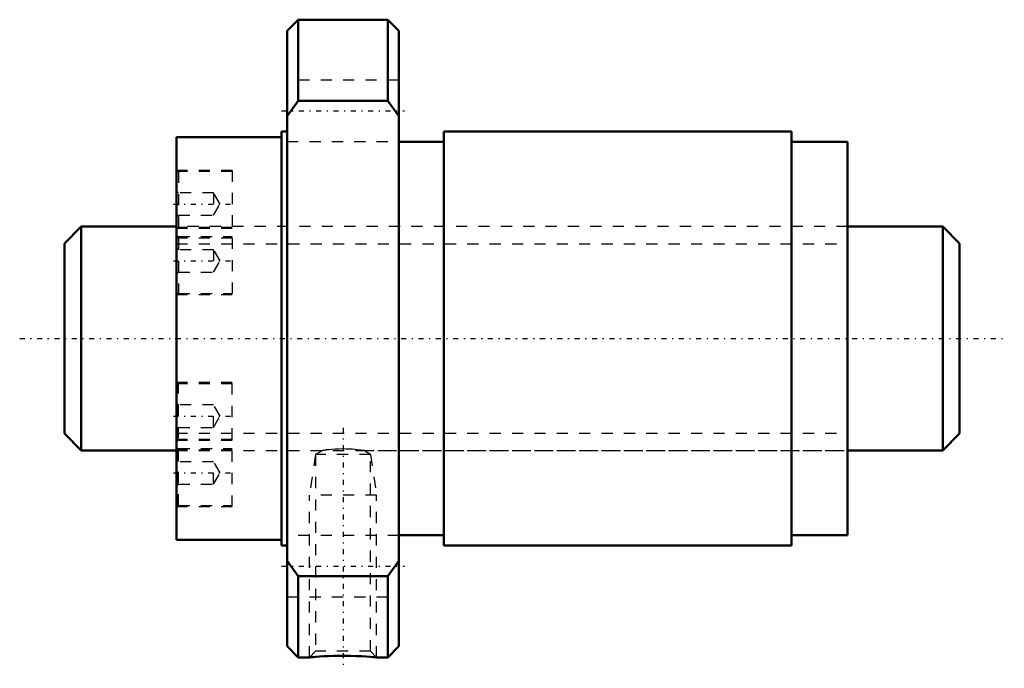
# Model space of a CAD drawing. Header units: millimetres. Extents: x -14 to 74, y -29.5 to 28.5.
import ezdxf

# ---------------------------------------------------------------- set-up
doc = ezdxf.new("R2010")
doc.units = ezdxf.units.MM
doc.linetypes.add('Center', pattern=[1.5, 0.45, -0.5, 0.05, -0.5])
doc.linetypes.add('Dashed', pattern=[2, 1, -1])
for name, color, linetype, lineweight in [('2d ConnectionPoints', 7, 'Continuous', 50), ('AM_0', 7, 'Continuous', 50), ('AM_5', 3, 'Continuous', 25), ('AM_7', 7, 'Center', 25), ('AM_9', 6, 'Dashed', 25)]:
    doc.layers.add(name, color=color, linetype=linetype, lineweight=lineweight)

# ---------------------------------------------------------------- blocks, each defined once
blk = doc.blocks.new('1_RR0130WGF2060_1_5Nut_0_in_WGF2060_1_5G1_80LC3_0_13_0_0_0')
at = {"layer": 'AM_0'}
for p, q in [((10.9, 28.5), (9.9, 27.5)), ((18.9, 28.5), (10.9, 28.5)), ((10.9, 28.5), (10.9, 21.243)), ((19.9, 27.5), (18.9, 28.5)), ((18.9, 28.5), (18.9, 21.243)), ((9.9, 27.5), (9.9, -27.5)), ((19.9, 27.5), (19.9, -27.5)), ((10.9, 21.243), (9.9, 19.881)), ((18.9, 21.243), (10.9, 21.243)), ((19.9, 19.881), (18.9, 21.243)), ((9.9, 18.5), (9.4, 18.5)), ((9.4, 18.5), (9.4, -18.5)), ((54.987, 18.5), (23.91, 18.5)), ((23.91, 18.5), (23.91, -18.5)), ((54.987, 18.5), (54.987, -18.5)), ((9.4, 18), (0, 18)), ((0, 18), (0, -18)), ((23.91, 17.575), (19.9, 17.575)), ((60, 17.575), (54.987, 17.575)), ((60, 17.575), (60, -17.575)), ((19.9, -17.575), (23.91, -17.575)), ((54.987, -17.575), (60, -17.575)), ((0, -18), (9.4, -18)), ((9.4, -18.5), (9.9, -18.5)), ((23.91, -18.5), (54.987, -18.5)), ((9.9, -19.881), (10.9, -21.243)), ((18.9, -21.243), (19.9, -19.881)), ((10.9, -21.243), (10.9, -28.5)), ((10.9, -21.243), (18.9, -21.243)), ((18.9, -21.243), (18.9, -28.5)), ((9.9, -27.5), (10.9, -28.5)), ((18.9, -28.5), (19.9, -27.5)), ((10.9, -28.5), (11.902, -28.5)), ((17.891, -28.5), (18.9, -28.5))]:
    blk.add_line(p, q, dxfattribs=at)
blk.add_lwpolyline([(11.9, -28.5), (11.936, -28.497), (12.046, -28.486), (12.231, -28.47), (12.479, -28.45), (12.795, -28.427), (13.168, -28.404), (13.595, -28.384), (14.064, -28.368), (14.569, -28.358), (15.084, -28.357), (15.608, -28.365), (16.102, -28.38), (16.575, -28.401), (16.979, -28.426), (17.333, -28.451), (17.594, -28.472), (17.784, -28.489), (17.88, -28.498), (17.9, -28.5)], dxfattribs=at)
at = {"layer": 'AM_5', "linetype": 'Dashed'}
for p, q in [((12.441, -10.375), (11.9, -14)), ((17.358, -10.375), (17.9, -14)), ((17.9, -14), (11.9, -14)), ((11.9, -28.5), (11.9, -14)), ((17.9, -28.5), (17.9, -14))]:
    blk.add_line(p, q, dxfattribs=at)
at = {"layer": 'AM_7'}
for p, q in [((9.4, 20.352), (20.4, 20.352)), ((-0.25, 12.016), (5.25, 12.016)), ((-0.25, 6.938), (5.25, 6.938)), ((-0.25, -6.938), (5.25, -6.938)), ((14.9, -7.978), (14.9, -29.477)), ((-0.25, -12.016), (5.25, -12.016)), ((9.4, -20.352), (20.4, -20.352))]:
    blk.add_line(p, q, dxfattribs=at)
at = {"layer": 'AM_9'}
for p, q in [((19.9, 23.102), (9.9, 23.102)), ((9.9, 17.602), (19.9, 17.602)), ((5, 15.016), (0, 15.016)), ((5, 15.016), (5, 3.937)), ((5, 14.916), (0.2, 14.916)), ((0.2, 14.916), (0.2, 4.038)), ((0.2, 13.016), (0, 13.216)), ((3.333, 13.016), (0.2, 13.016)), ((3.911, 12.016), (3.333, 13.016)), ((3.333, 13.016), (3.333, 11.016)), ((3.333, 11.016), (3.911, 12.016)), ((0, 10.816), (0.2, 11.016)), ((0.2, 11.016), (3.333, 11.016)), ((60, 10), (0, 10)), ((5, 9.938), (0, 9.938)), ((5, 9.837), (0.2, 9.837)), ((0, 9.016), (5, 9.016)), ((0.2, 9.116), (5, 9.116)), ((0.2, 7.938), (0, 8.137)), ((3.333, 7.938), (0.2, 7.938)), ((3.911, 6.938), (3.333, 7.938)), ((3.333, 7.938), (3.333, 5.937)), ((3.333, 5.937), (3.911, 6.938)), ((0, 5.738), (0.2, 5.937)), ((0.2, 5.937), (3.333, 5.937)), ((0, 3.937), (5, 3.937)), ((0.2, 4.038), (5, 4.038)), ((5, -3.937), (0, -3.937)), ((5, -4.038), (0.2, -4.038)), ((0.2, -14.916), (0.2, -4.038)), ((5, -15.016), (5, -3.937)), ((0.2, -5.937), (0, -5.738)), ((3.333, -5.937), (0.2, -5.937)), ((3.333, -7.938), (3.333, -5.937)), ((3.911, -6.938), (3.333, -5.937)), ((3.333, -7.938), (3.911, -6.938)), ((0, -8.137), (0.2, -7.938)), ((0.2, -7.938), (3.333, -7.938)), ((5, -9.016), (0, -9.016)), ((5, -9.116), (0.2, -9.116)), ((0, -9.938), (5, -9.938)), ((0, -10), (13.097, -10)), ((0.2, -9.837), (5, -9.837)), ((13.096, -9.997), (12.441, -10.375)), ((12.441, -10.375), (12.441, -27.959)), ((17.358, -10.375), (12.441, -10.375)), ((13.313, -9.971), (13.38, -9.963)), ((16.688, -10), (60, -10)), ((17.358, -10.375), (16.692, -9.99)), ((17.358, -27.959), (17.358, -10.375)), ((0.2, -11.016), (0, -10.816)), ((3.333, -11.016), (0.2, -11.016)), ((3.911, -12.016), (3.333, -11.016)), ((3.333, -13.016), (3.333, -11.016)), ((3.333, -13.016), (3.911, -12.016)), ((0, -13.216), (0.2, -13.016)), ((0.2, -13.016), (3.333, -13.016)), ((0.2, -14.916), (5, -14.916)), ((0, -15.016), (5, -15.016)), ((19.9, -17.602), (9.9, -17.602)), ((9.9, -23.102), (19.9, -23.102)), ((12.441, -27.959), (11.9, -28.5)), ((17.358, -27.959), (12.441, -27.959)), ((17.9, -28.5), (17.358, -27.959))]:
    blk.add_line(p, q, dxfattribs=at)
blk.add_lwpolyline([(16.709, -10), (16.679, -9.996), (16.514, -9.974), (16.21, -9.94), (15.759, -9.902), (15.477, -9.886), (15.174, -9.876), (14.848, -9.873), (14.516, -9.879), (14.196, -9.893), (13.888, -9.913), (13.628, -9.936), (13.4, -9.961), (13.246, -9.98), (13.138, -9.994), (13.096, -9.999), (13.091, -10)], dxfattribs=at)
for centre, start, end in [((0.2, 14.716), 90, 180), ((0.2, 9.637), 90, 180), ((0.2, 9.316), 180, 270), ((0.2, 4.238), 180, 270), ((0.2, -4.238), 90, 180), ((0.2, -9.316), 90, 180), ((0.2, -9.637), 180, 270), ((0.2, -14.716), 180, 270)]:
    blk.add_arc(centre, 0.2, start, end, dxfattribs=at)
blk = doc.blocks.new('2_0130WGF2060_1_50Shaft_0_in_WGF2060_1_5G1_80LC3_0_13_0_0_0')
at = {"layer": 'AM_0'}
for p, q in [((-8.5, 10), (-10, 8.5)), ((0, 10), (-8.5, 10)), ((-8.5, 10), (-8.5, -10)), ((68.5, 10), (60, 10)), ((70, 8.5), (68.5, 10)), ((68.5, 10), (68.5, -10)), ((-10, 8.5), (-10, -8.5)), ((70, 8.5), (70, -8.5)), ((-10, -8.5), (-8.5, -10)), ((68.5, -10), (70, -8.5)), ((-8.5, -10), (0, -10)), ((60, -10), (68.5, -10))]:
    blk.add_line(p, q, dxfattribs=at)
at = {"layer": 'AM_5', "linetype": 'Dashed'}
for p, q in [((0, 8.4665), (60, 8.4665)), ((0, -8.4665), (60, -8.4665))]:
    blk.add_line(p, q, dxfattribs=at)
at = {"layer": 'AM_7'}
blk.add_line((-14, 0), (74, 0), dxfattribs=at)
at = {"layer": 'AM_9'}
for p, q in [((60, 10), (0, 10)), ((0, -10), (60, -10))]:
    blk.add_line(p, q, dxfattribs=at)

msp = doc.modelspace()

# ---------------------------------------------------------------- linework, layer by layer
at = {"layer": '2d ConnectionPoints'}
msp.add_point((0, 0), dxfattribs=at)

# ---------------------------------------------------------------- block references
for name in ['1_RR0130WGF2060_1_5Nut_0_in_WGF2060_1_5G1_80LC3_0_13_0_0_0', '2_0130WGF2060_1_50Shaft_0_in_WGF2060_1_5G1_80LC3_0_13_0_0_0']:
    msp.add_blockref(name, (0, 0))

doc.saveas('drawing.dxf')
